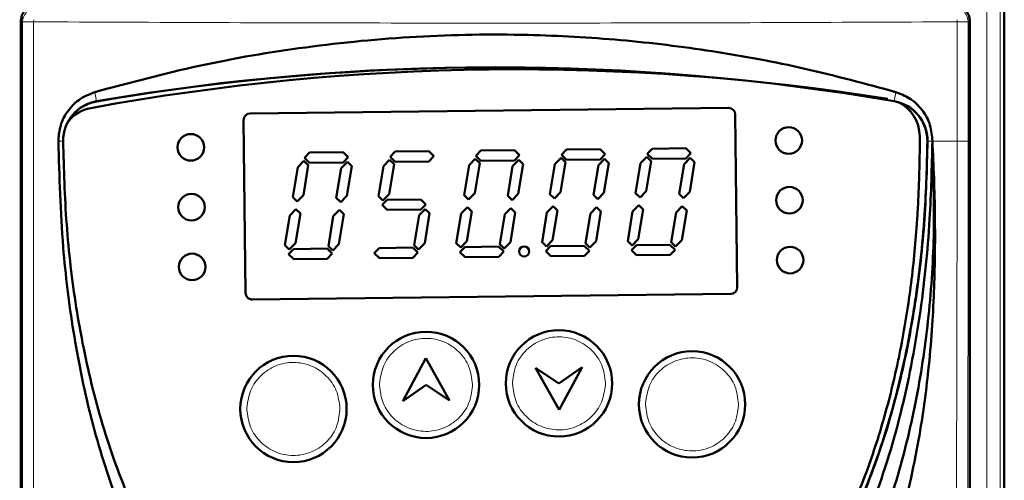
# Model space of a CAD drawing. Header units: millimetres. Extents: x 0 to 594, y 0 to 420.
# Tile 7 of 15: x 96 to 171, y 295 to 330. Entities that reach past the tile are written whole.
import ezdxf

# ---------------------------------------------------------------- set-up
doc = ezdxf.new("R2010")
doc.units = ezdxf.units.MM
doc.linetypes.add('SLD-Сплошная', pattern=[0])
doc.styles.add('SLDTEXTSTYLE0', font='TXT', dxfattribs={"width": 0.7, "bigfont": 'bigfont'})
doc.styles.add('SLDTEXTSTYLE1', font='TXT', dxfattribs={"width": 0.7})
doc.dimstyles.new('SLDDIMSTYLE0', dxfattribs={"dimtxt": 5, "dimasz": 5, "dimexe": 0, "dimexo": 0.0625, "dimgap": 1.25, "dimtad": 2, "dimdec": 1, "dimrnd": 1e-09, "dimzin": 12, "dimdsep": 46, "dimtxsty": 'SLDTEXTSTYLE1', "dimsah": 1, "dimcen": 0.09, "dimadec": 0, "dimazin": 3, "dimtfac": 1, "dimtdec": 3, "dimtofl": 0, "dimtmove": 0, "dimatfit": 3, "dimfxl": 1, "dimfrac": 2, "dimtolj": 1, "dimtzin": 12, "dimarcsym": 0})

# ---------------------------------------------------------------- blocks, each defined once
blk = doc.blocks.new('_D_1')
at = {"color": 7, "linetype": 'SLD-Сплошная', "lineweight": 0}
for p, q in [((85.555, 338.423), (64.563, 338.423)), ((65.563, 338.423), (65.563, 153.423)), ((97.914, 153.423), (64.563, 153.423))]:
    blk.add_line(p, q, dxfattribs=at)
at = {"color": 7, "linetype": 'SLD-Сплошная', "lineweight": 18}
for points in [[(65.563, 338.423), (64.794, 333.423), (66.333, 333.423)], [(65.563, 153.423), (66.333, 158.423), (64.794, 158.423)]]:
    blk.add_solid(points, dxfattribs=at)
at = {"color": 7, "linetype": 'SLD-Сплошная', "lineweight": 18, "insert": (59.118, 244.322), "char_height": 5, "attachment_point": 1, "rotation": 90, "style": 'SLDTEXTSTYLE0'}
blk.add_mtext('В', dxfattribs=at)

msp = doc.modelspace()

# ---------------------------------------------------------------- linework, layer by layer
at = {"color": 7, "linetype": 'SLD-Сплошная', "lineweight": 50}
for p, q in [((170.567, 336.424), (170.567, 247.823)), ((96.567, 329.724), (96.567, 271.573)), ((167.967, 247.823), (167.967, 329.724)), ((113.816, 322.713), (149.813, 323.127)), ((150.319, 322.633), (150.469, 309.634)), ((113.471, 309.208), (113.321, 322.208)), ((118.272, 319.764), (117.897, 319.38)), ((117.897, 319.38), (118.281, 319.004)), ((120.802, 319.793), (118.272, 319.764)), ((121.187, 319.418), (120.802, 319.793)), ((120.811, 319.033), (121.187, 319.418)), ((124.722, 319.839), (124.346, 319.454)), ((124.346, 319.454), (124.731, 319.079)), ((127.252, 319.868), (124.722, 319.839)), ((127.636, 319.492), (127.252, 319.868)), ((127.261, 319.108), (127.636, 319.492)), ((131.172, 319.913), (130.796, 319.528)), ((130.796, 319.528), (131.18, 319.153)), ((133.701, 319.942), (131.172, 319.913)), ((134.086, 319.566), (133.701, 319.942)), ((133.71, 319.182), (134.086, 319.566)), ((137.206, 319.362), (136.743, 318.888)), ((137.538, 319.037), (137.206, 319.362)), ((137.621, 319.987), (137.246, 319.603)), ((137.246, 319.603), (137.63, 319.227)), ((140.151, 320.016), (137.621, 319.987)), ((140.535, 319.64), (140.151, 320.016)), ((140.16, 319.256), (140.535, 319.64)), ((143.655, 319.436), (143.192, 318.962)), ((143.987, 319.112), (143.655, 319.436)), ((144.071, 320.061), (143.695, 319.677)), ((143.695, 319.677), (144.079, 319.301)), ((146.601, 320.09), (144.071, 320.061)), ((146.928, 319.371), (146.465, 318.897)), ((146.985, 319.715), (146.601, 320.09)), ((146.609, 319.33), (146.985, 319.715)), ((147.26, 319.046), (146.928, 319.371)), ((117.394, 318.665), (117.025, 316.421)), ((117.857, 319.139), (117.394, 318.665)), ((117.82, 316.571), (118.189, 318.815)), ((118.189, 318.815), (117.857, 319.139)), ((118.281, 319.004), (120.811, 319.033)), ((121.13, 319.074), (120.667, 318.6)), ((121.093, 316.505), (121.462, 318.75)), ((121.462, 318.75), (121.13, 319.074)), ((123.844, 318.739), (123.475, 316.495)), ((124.307, 319.213), (123.844, 318.739)), ((124.269, 316.645), (124.639, 318.889)), ((124.639, 318.889), (124.307, 319.213)), ((124.731, 319.079), (127.261, 319.108)), ((130.293, 318.814), (129.924, 316.57)), ((130.756, 319.287), (130.293, 318.814)), ((130.719, 316.719), (131.088, 318.963)), ((131.088, 318.963), (130.756, 319.287)), ((131.18, 319.153), (133.71, 319.182)), ((133.566, 318.748), (133.197, 316.504)), ((134.029, 319.222), (133.566, 318.748)), ((133.992, 316.654), (134.361, 318.898)), ((134.361, 318.898), (134.029, 319.222)), ((136.743, 318.888), (136.374, 316.644)), ((137.169, 316.793), (137.538, 319.037)), ((137.63, 319.227), (140.16, 319.256)), ((140.016, 318.823), (139.647, 316.578)), ((140.479, 319.296), (140.016, 318.823)), ((140.441, 316.728), (140.81, 318.972)), ((140.81, 318.972), (140.479, 319.296)), ((143.192, 318.962), (142.823, 316.718)), ((143.618, 316.868), (143.987, 319.112)), ((144.079, 319.301), (146.609, 319.33)), ((146.465, 318.897), (146.096, 316.653)), ((146.891, 316.802), (147.26, 319.046)), ((120.667, 318.6), (120.298, 316.356)), ((117.025, 316.421), (117.357, 316.097)), ((117.357, 316.097), (117.82, 316.571)), ((120.63, 316.032), (121.093, 316.505)), ((123.475, 316.495), (123.806, 316.171)), ((123.806, 316.171), (124.269, 316.645)), ((129.924, 316.57), (130.256, 316.245)), ((130.256, 316.245), (130.719, 316.719)), ((133.197, 316.504), (133.529, 316.18)), ((133.529, 316.18), (133.992, 316.654)), ((136.374, 316.644), (136.705, 316.32)), ((136.705, 316.32), (137.169, 316.793)), ((139.647, 316.578), (139.978, 316.254)), ((139.978, 316.254), (140.441, 316.728)), ((142.823, 316.718), (143.155, 316.394)), ((143.155, 316.394), (143.618, 316.868)), ((146.096, 316.653), (146.428, 316.328)), ((146.428, 316.328), (146.891, 316.802)), ((120.298, 316.356), (120.63, 316.032)), ((124.125, 316.211), (123.75, 315.827)), ((123.75, 315.827), (124.134, 315.451)), ((126.655, 316.241), (124.125, 316.211)), ((127.04, 315.865), (126.655, 316.241)), ((126.664, 315.481), (127.04, 315.865)), ((130.159, 315.656), (129.696, 315.182)), ((130.491, 315.332), (130.159, 315.656)), ((136.609, 315.73), (136.146, 315.257)), ((136.94, 315.406), (136.609, 315.73)), ((139.882, 315.669), (139.419, 315.195)), ((140.214, 315.345), (139.882, 315.669)), ((143.058, 315.805), (142.595, 315.331)), ((143.39, 315.48), (143.058, 315.805)), ((146.332, 315.743), (145.869, 315.27)), ((146.663, 315.419), (146.332, 315.743)), ((116.797, 315.034), (116.429, 312.795)), ((117.26, 315.508), (116.797, 315.034)), ((117.223, 312.944), (117.592, 315.184)), ((117.592, 315.184), (117.26, 315.508)), ((120.07, 314.973), (119.701, 312.729)), ((120.533, 315.447), (120.07, 314.973)), ((120.496, 312.878), (120.865, 315.122)), ((120.865, 315.122), (120.533, 315.447)), ((124.134, 315.451), (126.664, 315.481)), ((126.52, 315.047), (126.151, 312.803)), ((126.983, 315.521), (126.52, 315.047)), ((126.946, 312.953), (127.315, 315.197)), ((127.315, 315.197), (126.983, 315.521)), ((129.696, 315.182), (129.328, 312.943)), ((130.122, 313.093), (130.491, 315.332)), ((132.969, 315.121), (132.6, 312.877)), ((133.432, 315.595), (132.969, 315.121)), ((133.395, 313.027), (133.764, 315.271)), ((133.764, 315.271), (133.432, 315.595)), ((136.146, 315.257), (135.777, 313.017)), ((136.572, 313.167), (136.94, 315.406)), ((139.419, 315.195), (139.05, 312.951)), ((139.845, 313.101), (140.214, 315.345)), ((142.595, 315.331), (142.227, 313.092)), ((143.022, 313.241), (143.39, 315.48)), ((145.869, 315.27), (145.499, 313.026)), ((146.294, 313.175), (146.663, 315.419)), ((116.429, 312.795), (116.76, 312.471)), ((116.76, 312.471), (117.223, 312.944)), ((119.701, 312.729), (120.033, 312.405)), ((120.033, 312.405), (120.496, 312.878)), ((126.151, 312.803), (126.483, 312.479)), ((126.483, 312.479), (126.946, 312.953)), ((129.328, 312.943), (129.659, 312.619)), ((129.659, 312.619), (130.122, 313.093)), ((132.6, 312.877), (132.932, 312.553)), ((132.932, 312.553), (133.395, 313.027)), ((135.777, 313.017), (136.109, 312.693)), ((136.428, 312.733), (136.052, 312.348)), ((136.109, 312.693), (136.572, 313.167)), ((138.958, 312.762), (136.428, 312.733)), ((139.342, 312.386), (138.958, 312.762)), ((139.05, 312.951), (139.382, 312.627)), ((139.382, 312.627), (139.845, 313.101)), ((142.227, 313.092), (142.559, 312.767)), ((142.877, 312.807), (142.502, 312.423)), ((142.559, 312.767), (143.022, 313.241)), ((145.407, 312.836), (142.877, 312.807)), ((145.792, 312.46), (145.407, 312.836)), ((145.499, 313.026), (145.831, 312.701)), ((145.831, 312.701), (146.294, 313.175)), ((117.079, 312.51), (116.704, 312.126)), ((116.704, 312.126), (117.088, 311.75)), ((119.609, 312.539), (117.079, 312.51)), ((119.993, 312.164), (119.609, 312.539)), ((119.618, 311.779), (119.993, 312.164)), ((123.529, 312.584), (123.153, 312.2)), ((123.153, 312.2), (123.537, 311.824)), ((126.059, 312.613), (123.529, 312.584)), ((126.443, 312.238), (126.059, 312.613)), ((126.067, 311.853), (126.443, 312.238)), ((129.978, 312.658), (129.603, 312.274)), ((129.603, 312.274), (129.987, 311.899)), ((132.508, 312.688), (129.978, 312.658)), ((132.892, 312.312), (132.508, 312.688)), ((132.517, 311.928), (132.892, 312.312)), ((136.052, 312.348), (136.437, 311.973)), ((136.437, 311.973), (138.966, 312.002)), ((138.966, 312.002), (139.342, 312.386)), ((142.502, 312.423), (142.886, 312.047)), ((142.886, 312.047), (145.416, 312.076)), ((145.416, 312.076), (145.792, 312.46)), ((117.088, 311.75), (119.618, 311.779)), ((123.537, 311.824), (126.067, 311.853)), ((129.987, 311.899), (132.517, 311.928)), ((149.974, 309.128), (113.977, 308.714)), ((125.315, 301.067), (127.028, 304.287)), ((127.028, 304.287), (128.815, 301.107)), ((135.287, 303.582), (137.051, 302.402)), ((137.074, 300.402), (135.287, 303.582)), ((137.051, 302.402), (138.787, 303.622)), ((138.787, 303.622), (137.074, 300.402)), ((127.051, 302.287), (125.315, 301.067)), ((128.815, 301.107), (127.051, 302.287))]:
    msp.add_line(p, q, dxfattribs=at)
at = {"color": 8, "linetype": 'SLD-Сплошная', "lineweight": 18}
for p, q in [((169.25, 336.107), (169.25, 247.823)), ((170.249, 247.823), (170.249, 336.107)), ((97.523, 329.767), (97.52, 329.61)), ((167.013, 329.61), (167.01, 329.767)), ((96.68, 329.61), (96.567, 329.724)), ((96.68, 329.61), (96.68, 271.63)), ((97.52, 329.61), (97.52, 271.646)), ((167.013, 320.632), (167.013, 329.61)), ((167.967, 329.724), (167.853, 329.61)), ((167.853, 320.632), (167.853, 329.61)), ((102.127, 324.321), (102.245, 323.631)), ((162.288, 323.631), (162.407, 324.321)), ((102.245, 323.631), (102.247, 323.617)), ((162.288, 323.627), (162.288, 323.631)), ((99.74, 320.635), (99.378, 320.632)), ((99.744, 320.635), (99.74, 320.635)), ((164.793, 320.635), (164.778, 320.635)), ((165.155, 320.632), (164.793, 320.635)), ((165.155, 320.632), (167.013, 320.632)), ((167.853, 320.632), (167.013, 320.632)), ((123.552, 302.247), (123.553, 302.381)), ((130.55, 302.193), (130.551, 302.327)), ((133.551, 302.362), (133.552, 302.496)), ((140.55, 302.308), (140.551, 302.442)), ((143.57, 300.78), (143.571, 300.915)), ((150.568, 300.727), (150.569, 300.861)), ((113.572, 300.435), (113.573, 300.57)), ((120.57, 300.382), (120.571, 300.516))]:
    msp.add_line(p, q, dxfattribs=at)
at = {"color": 7, "linetype": 'SLD-Сплошная', "lineweight": 50}
for centre, radius in [((154.342, 320.679), 1), ((109.345, 320.162), 1), ((154.393, 316.18), 1), ((109.396, 315.662), 1), ((134.436, 312.33), 0.38), ((109.448, 311.162), 1), ((154.445, 311.68), 1), ((127.051, 302.287), 4), ((137.051, 302.402), 4), ((147.07, 300.821), 4), ((117.072, 300.475), 4)]:
    msp.add_circle(centre, radius, dxfattribs=at)
at = {"color": 8, "linetype": 'SLD-Сплошная', "lineweight": 18}
for centre, start, end in [((97.681, 329.609), 134.99399, 179.92182), ((166.852, 329.609), 0.07818, 45.00601)]:
    msp.add_arc(centre, 1.001, start, end, dxfattribs=at)
at = {"color": 7, "linetype": 'SLD-Сплошная', "lineweight": 50}
for centre, radius, start, end in [((133.819, 148.64), 177.392, 80.92465, 100.39361), ((132.267, 148.631), 177.556, 80.26552, 99.73448), ((132.267, 148.631), 177.542, 84.5372, 99.73448), ((102.755, 320.66), 3.015, 99.73448, 180.47684), ((102.33, 320.318), 2.85, 100.39361, 140.84119), ((102.755, 320.66), 3, 99.73448, 149.93237), ((149.819, 322.627), 0.5, 0.65913, 90.65913), ((161.778, 320.66), 3.015, 359.52316, 80.26552), ((161.35, 320.997), 2.85, 0.1823, 63.74377), ((161.778, 320.66), 3, 359.52316, 72.83495), ((113.821, 322.213), 0.5, 90.65913, 180.65913), ((113.971, 309.214), 0.5, 180.65913, 270.65913), ((149.969, 309.628), 0.5, 270.65913, 0.65913)]:
    msp.add_arc(centre, radius, start, end, dxfattribs=at)
for points, knots in [([(97.566, 330.723), (97.435, 330.708), (97.173, 330.678), (96.843, 330.447), (96.612, 330.116), (96.582, 329.854), (96.567, 329.724)], [0, 0, 0, 0, 0.250039, 0.5, 0.749961, 1, 1, 1, 1]), ([(167.967, 329.724), (167.952, 329.854), (167.922, 330.116), (167.69, 330.447), (167.36, 330.678), (167.098, 330.708), (166.967, 330.723)], [0, 0, 0, 0, 0.250039, 0.5, 0.749961, 1, 1, 1, 1]), ([(102.127, 324.321), (104.734, 325.019), (109.949, 326.417), (118.055, 327.796), (126.329, 328.593), (134.258, 328.722), (141.695, 328.306), (148.655, 327.452), (155.587, 326.168), (160.133, 324.937), (162.407, 324.321)], [0, 0, 0, 0, 0.13312, 0.266231, 0.403194, 0.540154, 0.653915, 0.767677, 0.883836, 1, 1, 1, 1]), ([(99.378, 320.632), (99.403, 320.979), (99.459, 321.75), (99.99, 322.846), (100.89, 323.819), (101.705, 324.15), (102.127, 324.321)], [0, 0, 0, 0, 0.210191, 0.466575, 0.724604, 1, 1, 1, 1]), ([(162.407, 324.321), (162.762, 324.183), (163.52, 323.889), (164.43, 323.007), (165.05, 321.871), (165.121, 321.035), (165.155, 320.632)], [0, 0, 0, 0, 0.23153, 0.494848, 0.75628, 1, 1, 1, 1]), ([(164.2, 321.006), (164.201, 320.806), (164.202, 319.806), (164.173, 318.006), (164.089, 316.007), (163.963, 314.011), (163.796, 312.017), (163.524, 309.632), (163.177, 307.257), (162.823, 305.288), (162.417, 303.329), (161.958, 301.381), (161.317, 299.067), (160.704, 297.163), (160.028, 295.28), (159.436, 293.792), (158.626, 291.963), (157.746, 290.165), (156.767, 288.419), (155.711, 286.719), (154.803, 285.399), (153.587, 283.81), (152.547, 282.591), (151.164, 281.144), (149.991, 280.052), (148.444, 278.781), (147.143, 277.845), (145.444, 276.786), (143.674, 275.843), (141.825, 275.068), (139.93, 274.423), (137.992, 273.91), (135.62, 273.508), (133.223, 273.312), (130.818, 273.314), (128.421, 273.516), (126.052, 273.929), (124.116, 274.451), (122.224, 275.105), (120.379, 275.89), (118.614, 276.841), (116.919, 277.907), (115.621, 278.848), (114.076, 280.121), (112.906, 281.216), (111.599, 282.576), (110.905, 283.411), (110.468, 283.939)], [0, 0, 0, 0, 0.006734, 0.033672, 0.06061, 0.074079, 0.101017, 0.127956, 0.154895, 0.181835, 0.195303, 0.222244, 0.249185, 0.276127, 0.289596, 0.316539, 0.330008, 0.356953, 0.3839, 0.39737, 0.424319, 0.437789, 0.464743, 0.478213, 0.50517, 0.518641, 0.545602, 0.559073, 0.586037, 0.613002, 0.626473, 0.653437, 0.6804, 0.70736, 0.734319, 0.761279, 0.788242, 0.815206, 0.828677, 0.855642, 0.882606, 0.896077, 0.923038, 0.936509, 0.963466, 0.976937, 1, 1, 1, 1]), ([(99.378, 320.632), (99.454, 317.968), (99.59, 313.175), (100.441, 306.288), (101.696, 300.008), (103.554, 293.887), (105.945, 288.375), (108.818, 283.547), (111.738, 279.889), (114.718, 277.07), (117.55, 274.96), (121.015, 272.999), (125.187, 271.473), (129.874, 270.665), (134.488, 270.668), (138.962, 271.381), (143.29, 272.884), (147.3, 275.099), (150.84, 277.919), (153.92, 281.196), (156.556, 284.877), (158.771, 288.853), (160.965, 293.9), (162.885, 300.084), (164.286, 307.376), (165.006, 314.252), (165.109, 318.678), (165.155, 320.632)], [0, 0, 0, 0, 0.059988, 0.10794, 0.156107, 0.204121, 0.251863, 0.291236, 0.330567, 0.357044, 0.383608, 0.410055, 0.446592, 0.483135, 0.516616, 0.550086, 0.584712, 0.619348, 0.652883, 0.686443, 0.720539, 0.754769, 0.788931, 0.844506, 0.900298, 0.956005, 1, 1, 1, 1]), ([(99.74, 320.635), (99.797, 318.541), (99.911, 314.355), (100.648, 308.109), (101.876, 301.943), (103.709, 295.924), (105.94, 290.823), (108.381, 286.658), (110.814, 283.363), (113.627, 280.384), (116.817, 277.811), (120.354, 275.735), (124.171, 274.234), (128.176, 273.346), (132.266, 273.064), (136.357, 273.346), (140.362, 274.234), (144.179, 275.735), (147.716, 277.811), (150.906, 280.384), (153.719, 283.363), (156.152, 286.658), (158.593, 290.823), (160.824, 295.924), (162.657, 301.943), (163.885, 308.109), (164.622, 314.355), (164.736, 318.541), (164.793, 320.635)], [0, 0, 0, 0, 0.048992, 0.097986, 0.146978, 0.195972, 0.24497, 0.276882, 0.308777, 0.340641, 0.372506, 0.404373, 0.436242, 0.46812, 0.499999, 0.531879, 0.563757, 0.595626, 0.627493, 0.659357, 0.691222, 0.723116, 0.755028, 0.804027, 0.853021, 0.902014, 0.951007, 1, 1, 1, 1]), ([(110.553, 283.839), (110.569, 283.818), (111.271, 282.861), (112.91, 281.163), (115.495, 278.831), (118.377, 276.857), (121.484, 275.265), (124.778, 274.102), (128.196, 273.386), (131.095, 273.156), (133.996, 273.183), (136.891, 273.471), (140.292, 274.259), (143.56, 275.492), (146.634, 277.148), (149.469, 279.185), (152.037, 281.546), (154.327, 284.175), (156.343, 287.016), (158.098, 290.023), (160.112, 294.207), (161.672, 298.593), (162.842, 303.083), (163.425, 305.922), (163.808, 308.207), (164.056, 309.927), (164.334, 312.227), (164.661, 315.793), (164.734, 318.793), (164.778, 320.635)], [0, 0, 0, 0, 0.000903, 0.039945, 0.078998, 0.118063, 0.157135, 0.19621, 0.235282, 0.274346, 0.293849, 0.33291, 0.371982, 0.411057, 0.45013, 0.489196, 0.528251, 0.567296, 0.606329, 0.645353, 0.68437, 0.762521, 0.801524, 0.840525, 0.860021, 0.879516, 0.899012, 0.938009, 1, 1, 1, 1]), ([(132.267, 258.697), (133.654, 259.528), (136.389, 261.165), (140.247, 263.883), (143.84, 266.746), (147.235, 269.848), (150.413, 273.199), (153.347, 276.817), (155.96, 280.619), (158.454, 284.955), (160.726, 289.896), (162.65, 295.493), (164.062, 301.377), (164.955, 307.546), (165.369, 314.003), (165.227, 318.391), (165.155, 320.632)], [0, 0, 0, 0, 0.065244, 0.12861, 0.190335, 0.250674, 0.314242, 0.376824, 0.4388, 0.500558, 0.57887, 0.658192, 0.739286, 0.822862, 0.909573, 1, 1, 1, 1]), ([(140.071, 260.173), (141.628, 261.338), (144.702, 263.639), (148.889, 267.582), (152.332, 271.474), (155.148, 275.306), (157.364, 278.871), (159.349, 282.693), (160.838, 286.193), (161.965, 289.394), (162.781, 292.116), (163.511, 295.025), (164.109, 297.985), (164.552, 300.82), (164.886, 303.58), (165.128, 306.35), (165.284, 309.223), (165.357, 312.079), (165.355, 314.937), (165.289, 317.822), (165.199, 319.708), (165.155, 320.632)], [0, 0, 0, 0, 0.084601, 0.167026, 0.250146, 0.311129, 0.374678, 0.433658, 0.499529, 0.541061, 0.58219, 0.623881, 0.672233, 0.714127, 0.749157, 0.793532, 0.835366, 0.874517, 0.917872, 0.959767, 1, 1, 1, 1])]:
    msp.add_open_spline(points, degree=3, knots=knots, dxfattribs=at)
at = {"color": 8, "linetype": 'SLD-Сплошная', "lineweight": 18}
for points in [[(97.52, 329.61), (97.408, 329.61), (97.186, 329.61), (96.916, 329.61), (96.727, 329.61), (96.696, 329.61), (96.68, 329.61)], [(167.853, 329.61), (167.837, 329.61), (167.807, 329.61), (167.617, 329.61), (167.348, 329.61), (167.125, 329.61), (167.013, 329.61)]]:
    msp.add_open_spline(points, degree=3, dxfattribs=at)
for points, knots in [([(167.013, 329.61), (162.406, 329.587), (153.193, 329.541), (139.247, 329.512), (125.286, 329.512), (111.34, 329.541), (102.127, 329.587), (97.52, 329.61)], [0, 0, 0, 0, 0.200001, 0.4, 0.6, 0.799999, 1, 1, 1, 1]), ([(167.013, 320.632), (167.011, 317.277), (167.008, 310.564), (166.985, 300.505), (166.958, 290.448), (166.931, 280.38), (166.909, 270.288), (166.906, 263.546), (166.904, 260.173)], [0, 0, 0, 0, 0.166206, 0.3326, 0.499181, 0.665943, 0.832883, 1, 1, 1, 1]), ([(167.853, 320.632), (167.853, 320.281), (167.853, 319.575), (167.853, 318.51), (167.852, 317.432), (167.851, 316.192), (167.85, 314.879), (167.849, 313.489), (167.847, 312.164), (167.845, 310.81), (167.843, 309.427), (167.841, 308.014), (167.837, 306.022), (167.832, 303.358), (167.824, 300.064), (167.817, 297.039), (167.81, 294.23), (167.802, 291.456), (167.794, 288.458), (167.787, 285.45), (167.78, 282.661), (167.773, 280.091), (167.767, 277.153), (167.76, 273.849), (167.753, 269.618), (167.747, 265.087), (167.747, 261.777), (167.746, 260.173)], [0, 0, 0, 0, 0.017375, 0.034968, 0.05278, 0.070811, 0.096413, 0.11782, 0.139714, 0.162092, 0.184958, 0.20831, 0.232149, 0.283805, 0.340497, 0.395712, 0.434069, 0.480011, 0.533539, 0.583037, 0.629499, 0.672042, 0.710666, 0.775407, 0.835986, 0.920524, 1, 1, 1, 1]), ([(123.553, 302.381), (123.616, 302.832), (123.743, 303.734), (124.564, 304.868), (125.718, 305.62), (127.079, 305.876), (128.436, 305.599), (129.578, 304.829), (130.382, 303.683), (130.495, 302.779), (130.551, 302.327)], [0, 0, 0, 0, 0.125, 0.250001, 0.375001, 0.500001, 0.625001, 0.750001, 0.875, 1, 1, 1, 1]), ([(133.552, 302.496), (133.616, 302.947), (133.743, 303.849), (134.564, 304.983), (135.717, 305.735), (137.079, 305.991), (138.435, 305.714), (139.577, 304.944), (140.381, 303.798), (140.494, 302.894), (140.551, 302.442)], [0, 0, 0, 0, 0.125, 0.250001, 0.375001, 0.500001, 0.625001, 0.750001, 0.875, 1, 1, 1, 1]), ([(113.573, 300.57), (113.636, 301.021), (113.763, 301.923), (114.585, 303.057), (115.738, 303.808), (117.099, 304.064), (118.456, 303.787), (119.598, 303.018), (120.402, 301.871), (120.515, 300.968), (120.571, 300.516)], [0, 0, 0, 0, 0.125, 0.250001, 0.375001, 0.500001, 0.625001, 0.750001, 0.875, 1, 1, 1, 1]), ([(143.571, 300.915), (143.634, 301.366), (143.761, 302.268), (144.583, 303.402), (145.736, 304.153), (147.097, 304.409), (148.454, 304.132), (149.596, 303.363), (150.4, 302.216), (150.513, 301.313), (150.569, 300.861)], [0, 0, 0, 0, 0.125, 0.250001, 0.375001, 0.500001, 0.625001, 0.750001, 0.875, 1, 1, 1, 1]), ([(140.55, 302.308), (140.486, 301.857), (140.359, 300.955), (139.538, 299.821), (138.384, 299.069), (137.023, 298.813), (135.666, 299.09), (134.524, 299.859), (133.721, 301.006), (133.608, 301.91), (133.551, 302.362)], [0, 0, 0, 0, 0.125001, 0.250001, 0.375001, 0.500002, 0.625001, 0.750001, 0.875001, 1, 1, 1, 1]), ([(130.55, 302.193), (130.487, 301.742), (130.36, 300.84), (129.539, 299.706), (128.385, 298.954), (127.024, 298.698), (125.667, 298.975), (124.525, 299.744), (123.721, 300.891), (123.608, 301.795), (123.552, 302.247)], [0, 0, 0, 0, 0.125001, 0.250001, 0.375001, 0.500002, 0.625001, 0.750001, 0.875001, 1, 1, 1, 1]), ([(120.57, 300.381), (120.507, 299.93), (120.38, 299.028), (119.559, 297.894), (118.405, 297.143), (117.044, 296.887), (115.687, 297.164), (114.545, 297.933), (113.741, 299.08), (113.628, 299.983), (113.572, 300.435)], [0, 0, 0, 0, 0.125001, 0.250001, 0.375001, 0.500002, 0.625001, 0.750001, 0.875001, 1, 1, 1, 1]), ([(150.568, 300.726), (150.505, 300.275), (150.378, 299.373), (149.557, 298.239), (148.403, 297.488), (147.042, 297.232), (145.685, 297.509), (144.543, 298.278), (143.739, 299.425), (143.626, 300.328), (143.57, 300.78)], [0, 0, 0, 0, 0.125001, 0.250001, 0.375001, 0.500002, 0.625001, 0.750001, 0.875001, 1, 1, 1, 1])]:
    msp.add_open_spline(points, degree=3, knots=knots, dxfattribs=at)

# ---------------------------------------------------------------- dimensions: what is measured, and where the dimension line sits
at = {"color": 7, "linetype": 'SLD-Сплошная', "lineweight": 18}
dim = msp.add_linear_dim(base=(65.563, 153.423), p1=(85.565, 338.423), p2=(97.924, 153.423), angle=90, text='В', dimstyle='SLDDIMSTYLE0', dxfattribs=at)
dim.commit()
dim.dimension.update_dxf_attribs({"geometry": '_D_1', "text_midpoint": (65.563, 245.923), "dimtype": 160})

doc.saveas('drawing.dxf')
